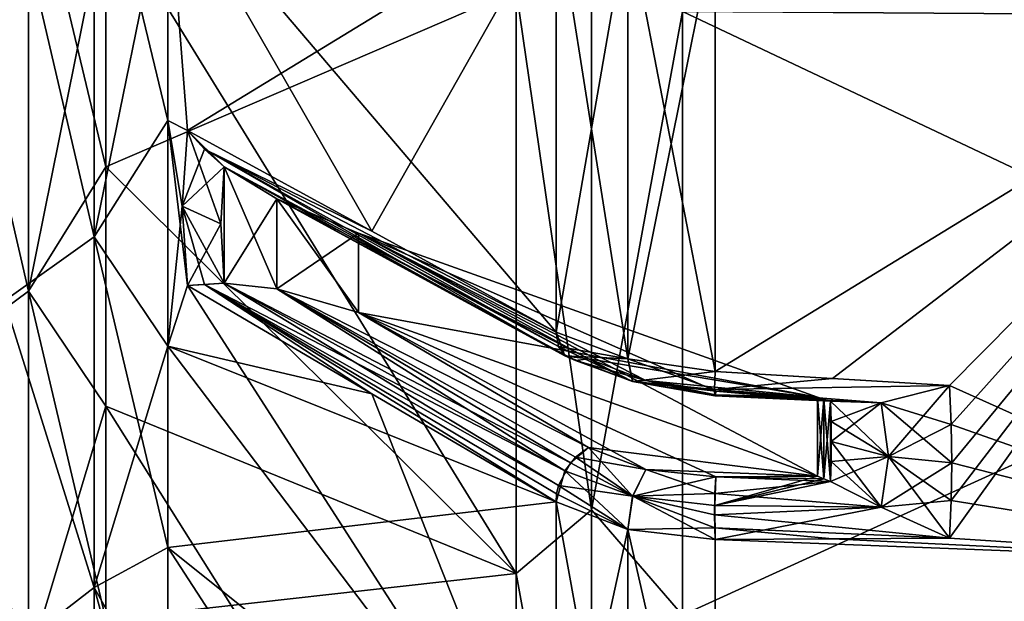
# Model space of a CAD drawing. Extents: x -65 to 0, y -51 to 51.
# Tile 5 of 16: x -43 to -22, y -27 to -15. Entities that reach past the tile are written whole.
import ezdxf

# ---------------------------------------------------------------- set-up
doc = ezdxf.new("R2010")
doc.units = 0
doc.header["$LTSCALE"] = 65.185185
for name, color, linetype in [('126', 7, 'CONTINUOUS'), ('127', 7, 'CONTINUOUS'), ('128', 7, 'CONTINUOUS'), ('129', 7, 'CONTINUOUS'), ('130', 7, 'CONTINUOUS'), ('131', 7, 'CONTINUOUS'), ('132', 7, 'CONTINUOUS'), ('133', 7, 'CONTINUOUS'), ('134', 7, 'CONTINUOUS'), ('135', 7, 'CONTINUOUS'), ('136', 7, 'CONTINUOUS'), ('137', 7, 'CONTINUOUS'), ('138', 7, 'CONTINUOUS'), ('139', 7, 'CONTINUOUS'), ('178', 7, 'CONTINUOUS'), ('179', 7, 'CONTINUOUS'), ('180', 7, 'CONTINUOUS'), ('181', 7, 'CONTINUOUS'), ('182', 7, 'CONTINUOUS'), ('183', 7, 'CONTINUOUS'), ('184', 7, 'CONTINUOUS'), ('185', 7, 'CONTINUOUS'), ('186', 7, 'CONTINUOUS'), ('187', 7, 'CONTINUOUS'), ('188', 7, 'CONTINUOUS'), ('189', 7, 'CONTINUOUS'), ('190', 7, 'CONTINUOUS'), ('191', 7, 'CONTINUOUS'), ('195', 7, 'CONTINUOUS'), ('196', 7, 'CONTINUOUS'), ('25', 7, 'CONTINUOUS'), ('28', 7, 'CONTINUOUS'), ('34', 7, 'CONTINUOUS'), ('4', 7, 'CONTINUOUS'), ('9', 7, 'CONTINUOUS')]:
    doc.layers.add(name, color=color, linetype=linetype)

msp = doc.modelspace()

# ---------------------------------------------------------------- linework, layer by layer
at = {"layer": '126', "linetype": 'CONTINUOUS'}
for points in [[(-31.39, -21.411, 41.381), (-31.39, -12.059, 45.005), (-29.815, -21.997, 42.423), (-31.39, -21.411, 41.381)], [(-29.815, -21.997, 42.423), (-31.39, -12.059, 45.005), (-29.815, -12.368, 46.158), (-29.815, -21.997, 42.423)], [(-27.903, -12.495, 46.632), (-27.903, -22.275, 42.831), (-29.815, -12.368, 46.158), (-27.903, -12.495, 46.632)], [(-27.903, -22.275, 42.831), (-29.815, -21.997, 42.423), (-29.815, -12.368, 46.158), (-27.903, -22.275, 42.831)]]:
    msp.add_3dface(points, dxfattribs=at)
at = {"layer": '127', "linetype": 'CONTINUOUS'}
for points in [[(-31.39, -21.411, 41.381), (-29.815, -21.997, 42.423), (-31.197, -21.931, 40.901), (-31.39, -21.411, 41.381)], [(-29.815, -21.997, 42.423), (-29.711, -22.494, 41.867), (-31.197, -21.931, 40.901), (-29.815, -21.997, 42.423)], [(-31.197, -21.931, 40.901), (-29.711, -22.494, 41.867), (-30.966, -22.035, 40.612), (-31.197, -21.931, 40.901)], [(-30.966, -22.035, 40.612), (-29.42, -22.475, 41.174), (-30.68, -21.999, 40.344), (-30.966, -22.035, 40.612)], [(-29.815, -21.997, 42.423), (-27.903, -22.275, 42.831), (-27.916, -22.668, 42.461), (-29.815, -21.997, 42.423)], [(-29.711, -22.494, 41.867), (-29.815, -21.997, 42.423), (-27.916, -22.668, 42.461), (-29.711, -22.494, 41.867)], [(-29.711, -22.494, 41.867), (-29.42, -22.475, 41.174), (-30.966, -22.035, 40.612), (-29.711, -22.494, 41.867)], [(-29.42, -22.475, 41.174), (-29.711, -22.494, 41.867), (-27.891, -22.706, 41.496), (-29.42, -22.475, 41.174)], [(-27.891, -22.706, 41.496), (-29.711, -22.494, 41.867), (-27.901, -22.784, 41.711), (-27.891, -22.706, 41.496)], [(-27.901, -22.784, 41.711), (-29.711, -22.494, 41.867), (-27.91, -22.811, 41.945), (-27.901, -22.784, 41.711)], [(-27.91, -22.811, 41.945), (-29.711, -22.494, 41.867), (-27.916, -22.668, 42.461), (-27.91, -22.811, 41.945)]]:
    msp.add_3dface(points, dxfattribs=at)
at = {"layer": '128', "linetype": 'CONTINUOUS'}
for points in [[(-27.903, -22.275, 42.831), (-22.77, -22.584, 42.973), (-27.916, -22.668, 42.461), (-27.903, -22.275, 42.831)], [(-27.916, -22.668, 42.461), (-22.77, -22.584, 42.973), (-24.267, -22.962, 42.407), (-27.916, -22.668, 42.461)], [(-27.91, -22.811, 41.945), (-27.916, -22.668, 42.461), (-24.267, -22.962, 42.407), (-27.91, -22.811, 41.945)], [(-27.901, -22.784, 41.711), (-27.91, -22.811, 41.945), (-25.381, -22.924, 41.742), (-27.901, -22.784, 41.711)], [(-25.381, -22.924, 41.742), (-27.91, -22.811, 41.945), (-24.267, -22.962, 42.407), (-25.381, -22.924, 41.742)], [(-27.891, -22.706, 41.496), (-27.901, -22.784, 41.711), (-25.663, -22.839, 41.558), (-27.891, -22.706, 41.496)], [(-25.663, -22.839, 41.558), (-27.901, -22.784, 41.711), (-25.522, -22.885, 41.648), (-25.663, -22.839, 41.558)], [(-25.522, -22.885, 41.648), (-27.901, -22.784, 41.711), (-25.381, -22.924, 41.742), (-25.522, -22.885, 41.648)]]:
    msp.add_3dface(points, dxfattribs=at)
at = {"layer": '129', "linetype": 'CONTINUOUS'}
for points in [[(-38.735, -19.037, 32.974), (-38.659, -17.789, 33.757), (-38.659, -20.34, 32.284), (-38.735, -19.037, 32.974)], [(-38.659, -17.789, 33.757), (-37.505, -18.49, 34.303), (-38.659, -20.34, 32.284), (-38.659, -17.789, 33.757)], [(-38.659, -20.34, 32.284), (-37.505, -18.49, 34.303), (-37.506, -20.463, 33.165), (-38.659, -20.34, 32.284)], [(-37.505, -18.49, 34.303), (-35.719, -19.248, 35.339), (-37.506, -20.463, 33.165), (-37.505, -18.49, 34.303)], [(-37.506, -20.463, 33.165), (-35.719, -19.248, 35.339), (-35.719, -20.98, 34.339), (-37.506, -20.463, 33.165)], [(-35.719, -19.248, 35.339), (-25.663, -22.839, 41.558), (-35.719, -20.98, 34.339), (-35.719, -19.248, 35.339)], [(-35.719, -20.98, 34.339), (-25.663, -22.839, 41.558), (-25.663, -24.571, 40.558), (-35.719, -20.98, 34.339)], [(-25.663, -22.839, 41.558), (-25.522, -22.885, 41.648), (-25.663, -24.571, 40.558), (-25.663, -22.839, 41.558)], [(-25.663, -24.571, 40.558), (-25.522, -22.885, 41.648), (-25.522, -24.626, 40.643), (-25.663, -24.571, 40.558)], [(-25.522, -22.885, 41.648), (-25.381, -22.924, 41.742), (-25.522, -24.626, 40.643), (-25.522, -22.885, 41.648)], [(-25.522, -24.626, 40.643), (-25.381, -22.924, 41.742), (-25.381, -24.687, 40.724), (-25.522, -24.626, 40.643)], [(-25.381, -24.687, 40.724), (-25.381, -22.924, 41.742), (-25.367, -23.37, 41.496), (-25.381, -24.687, 40.724)], [(-25.367, -24.251, 40.987), (-25.381, -24.687, 40.724), (-25.367, -23.37, 41.496), (-25.367, -24.251, 40.987)], [(-25.363, -23.812, 41.244), (-25.367, -24.251, 40.987), (-25.367, -23.37, 41.496), (-25.363, -23.812, 41.244)]]:
    msp.add_3dface(points, dxfattribs=at)
at = {"layer": '130', "linetype": 'CONTINUOUS'}
for points in [[(-29.42, -22.475, 41.174), (-27.891, -22.706, 41.496), (-35.719, -19.248, 35.339), (-29.42, -22.475, 41.174)], [(-30.68, -21.999, 40.344), (-29.42, -22.475, 41.174), (-35.719, -19.248, 35.339), (-30.68, -21.999, 40.344)], [(-27.891, -22.706, 41.496), (-25.663, -22.839, 41.558), (-35.719, -19.248, 35.339), (-27.891, -22.706, 41.496)]]:
    msp.add_3dface(points, dxfattribs=at)
at = {"layer": '131', "linetype": 'CONTINUOUS'}
for points in [[(-39.466, -16.998, 33.36), (-35.428, -19.204, 37.371), (-39.089, -17.408, 33.575), (-39.466, -16.998, 33.36)], [(-35.428, -19.204, 37.371), (-31.39, -21.411, 41.381), (-39.089, -17.408, 33.575), (-35.428, -19.204, 37.371)], [(-31.39, -21.411, 41.381), (-31.197, -21.931, 40.901), (-39.089, -17.408, 33.575), (-31.39, -21.411, 41.381)], [(-31.197, -21.931, 40.901), (-38.659, -17.789, 33.757), (-39.089, -17.408, 33.575), (-31.197, -21.931, 40.901)], [(-31.197, -21.931, 40.901), (-37.505, -18.49, 34.303), (-38.659, -17.789, 33.757), (-31.197, -21.931, 40.901)], [(-31.197, -21.931, 40.901), (-30.966, -22.035, 40.612), (-37.505, -18.49, 34.303), (-31.197, -21.931, 40.901)], [(-30.966, -22.035, 40.612), (-30.68, -21.999, 40.344), (-37.505, -18.49, 34.303), (-30.966, -22.035, 40.612)], [(-30.68, -21.999, 40.344), (-35.719, -19.248, 35.339), (-37.505, -18.49, 34.303), (-30.68, -21.999, 40.344)]]:
    msp.add_3dface(points, dxfattribs=at)
at = {"layer": '132', "linetype": 'CONTINUOUS'}
for points in [[(-39.578, -18.657, 32.315), (-39.466, -16.998, 33.36), (-38.735, -19.037, 32.974), (-39.578, -18.657, 32.315)], [(-39.466, -16.998, 33.36), (-38.659, -17.789, 33.757), (-38.735, -19.037, 32.974), (-39.466, -16.998, 33.36)], [(-38.659, -17.789, 33.757), (-39.466, -16.998, 33.36), (-39.089, -17.408, 33.575), (-38.659, -17.789, 33.757)], [(-39.466, -20.392, 31.4), (-39.578, -18.657, 32.315), (-39.089, -20.373, 31.863), (-39.466, -20.392, 31.4)], [(-39.578, -18.657, 32.315), (-38.735, -19.037, 32.974), (-38.659, -20.34, 32.284), (-39.578, -18.657, 32.315)], [(-39.578, -18.657, 32.315), (-38.659, -20.34, 32.284), (-39.089, -20.373, 31.863), (-39.578, -18.657, 32.315)]]:
    msp.add_3dface(points, dxfattribs=at)
at = {"layer": '133', "linetype": 'CONTINUOUS'}
for points in [[(-35.428, -22.762, 35.317), (-39.466, -20.392, 31.4), (-39.089, -20.373, 31.863), (-35.428, -22.762, 35.317)], [(-39.089, -20.373, 31.863), (-38.659, -20.34, 32.284), (-31.336, -24.775, 39.394), (-39.089, -20.373, 31.863)], [(-31.39, -25.132, 39.233), (-35.428, -22.762, 35.317), (-39.089, -20.373, 31.863), (-31.39, -25.132, 39.233)], [(-31.39, -25.132, 39.233), (-39.089, -20.373, 31.863), (-31.377, -24.957, 39.327), (-31.39, -25.132, 39.233)], [(-31.377, -24.957, 39.327), (-39.089, -20.373, 31.863), (-31.336, -24.775, 39.394), (-31.377, -24.957, 39.327)], [(-38.659, -20.34, 32.284), (-37.506, -20.463, 33.165), (-31.074, -24.274, 39.426), (-38.659, -20.34, 32.284)], [(-31.336, -24.775, 39.394), (-38.659, -20.34, 32.284), (-31.074, -24.274, 39.426), (-31.336, -24.775, 39.394)], [(-37.506, -20.463, 33.165), (-35.719, -20.98, 34.339), (-30.68, -23.939, 39.224), (-37.506, -20.463, 33.165)], [(-37.506, -20.463, 33.165), (-30.68, -23.939, 39.224), (-31.074, -24.274, 39.426), (-37.506, -20.463, 33.165)]]:
    msp.add_3dface(points, dxfattribs=at)
at = {"layer": '134', "linetype": 'CONTINUOUS'}
for points in [[(-31.074, -24.274, 39.426), (-30.68, -23.939, 39.224), (-29.713, -25.011, 40.413), (-31.074, -24.274, 39.426)], [(-30.68, -23.939, 39.224), (-29.422, -24.42, 40.05), (-29.713, -25.011, 40.413), (-30.68, -23.939, 39.224)], [(-31.336, -24.775, 39.394), (-31.074, -24.274, 39.426), (-29.713, -25.011, 40.413), (-31.336, -24.775, 39.394)], [(-29.713, -25.011, 40.413), (-29.422, -24.42, 40.05), (-27.911, -24.948, 40.743), (-29.713, -25.011, 40.413)], [(-29.422, -24.42, 40.05), (-27.89, -24.583, 40.412), (-27.911, -24.948, 40.743), (-29.422, -24.42, 40.05)], [(-31.377, -24.957, 39.327), (-31.336, -24.775, 39.394), (-29.816, -25.741, 40.261), (-31.377, -24.957, 39.327)], [(-31.336, -24.775, 39.394), (-29.713, -25.011, 40.413), (-29.816, -25.741, 40.261), (-31.336, -24.775, 39.394)], [(-31.39, -25.132, 39.233), (-31.377, -24.957, 39.327), (-29.816, -25.741, 40.261), (-31.39, -25.132, 39.233)], [(-29.816, -25.741, 40.261), (-29.713, -25.011, 40.413), (-27.911, -25.703, 40.82), (-29.816, -25.741, 40.261)], [(-27.916, -25.419, 40.861), (-29.713, -25.011, 40.413), (-27.911, -24.948, 40.743), (-27.916, -25.419, 40.861)], [(-27.911, -25.703, 40.82), (-29.713, -25.011, 40.413), (-27.916, -25.419, 40.861), (-27.911, -25.703, 40.82)], [(-27.902, -25.959, 40.704), (-29.816, -25.741, 40.261), (-27.911, -25.703, 40.82), (-27.902, -25.959, 40.704)]]:
    msp.add_3dface(points, dxfattribs=at)
at = {"layer": '135', "linetype": 'CONTINUOUS'}
for points in [[(-27.89, -24.583, 40.412), (-25.381, -24.687, 40.724), (-27.911, -24.948, 40.743), (-27.89, -24.583, 40.412)], [(-25.663, -24.571, 40.558), (-25.522, -24.626, 40.643), (-27.89, -24.583, 40.412), (-25.663, -24.571, 40.558)], [(-25.522, -24.626, 40.643), (-25.381, -24.687, 40.724), (-27.89, -24.583, 40.412), (-25.522, -24.626, 40.643)], [(-27.911, -24.948, 40.743), (-25.381, -24.687, 40.724), (-24.267, -25.245, 41.089), (-27.911, -24.948, 40.743)], [(-27.916, -25.419, 40.861), (-27.911, -24.948, 40.743), (-24.267, -25.245, 41.089), (-27.916, -25.419, 40.861)], [(-22.77, -25.924, 41.045), (-27.916, -25.419, 40.861), (-24.267, -25.245, 41.089), (-22.77, -25.924, 41.045)], [(-22.77, -25.924, 41.045), (-27.911, -25.703, 40.82), (-27.916, -25.419, 40.861), (-22.77, -25.924, 41.045)], [(-22.77, -25.924, 41.045), (-25.336, -25.94, 40.875), (-27.911, -25.703, 40.82), (-22.77, -25.924, 41.045)], [(-25.336, -25.94, 40.875), (-27.902, -25.959, 40.704), (-27.911, -25.703, 40.82), (-25.336, -25.94, 40.875)]]:
    msp.add_3dface(points, dxfattribs=at)
at = {"layer": '136', "linetype": 'CONTINUOUS'}
for points in [[(-25.367, -24.251, 40.987), (-25.363, -23.812, 41.244), (-24.104, -24.138, 41.809), (-25.367, -24.251, 40.987)], [(-25.381, -24.687, 40.724), (-25.367, -24.251, 40.987), (-24.104, -24.138, 41.809), (-25.381, -24.687, 40.724)], [(-24.267, -25.245, 41.089), (-25.381, -24.687, 40.724), (-24.104, -24.138, 41.809), (-24.267, -25.245, 41.089)], [(-22.718, -24.274, 42.044), (-24.267, -25.245, 41.089), (-24.104, -24.138, 41.809), (-22.718, -24.274, 42.044)], [(-22.718, -24.274, 42.044), (-22.731, -25.104, 41.553), (-24.267, -25.245, 41.089), (-22.718, -24.274, 42.044)], [(-22.731, -25.104, 41.553), (-22.77, -25.924, 41.045), (-24.267, -25.245, 41.089), (-22.731, -25.104, 41.553)]]:
    msp.add_3dface(points, dxfattribs=at)
at = {"layer": '137', "linetype": 'CONTINUOUS'}
for points in [[(-24.267, -22.962, 42.407), (-22.77, -22.584, 42.973), (-24.104, -24.138, 41.809), (-24.267, -22.962, 42.407)], [(-22.77, -22.584, 42.973), (-22.731, -23.434, 42.518), (-24.104, -24.138, 41.809), (-22.77, -22.584, 42.973)], [(-25.381, -22.924, 41.742), (-24.267, -22.962, 42.407), (-25.367, -23.37, 41.496), (-25.381, -22.924, 41.742)], [(-24.267, -22.962, 42.407), (-25.363, -23.812, 41.244), (-25.367, -23.37, 41.496), (-24.267, -22.962, 42.407)], [(-25.363, -23.812, 41.244), (-24.267, -22.962, 42.407), (-24.104, -24.138, 41.809), (-25.363, -23.812, 41.244)], [(-22.731, -23.434, 42.518), (-22.718, -24.274, 42.044), (-24.104, -24.138, 41.809), (-22.731, -23.434, 42.518)]]:
    msp.add_3dface(points, dxfattribs=at)
at = {"layer": '138', "linetype": 'CONTINUOUS'}
for points in [[(-35.719, -20.98, 34.339), (-25.663, -24.571, 40.558), (-30.68, -23.939, 39.224), (-35.719, -20.98, 34.339)], [(-30.68, -23.939, 39.224), (-25.663, -24.571, 40.558), (-29.422, -24.42, 40.05), (-30.68, -23.939, 39.224)], [(-25.663, -24.571, 40.558), (-27.89, -24.583, 40.412), (-29.422, -24.42, 40.05), (-25.663, -24.571, 40.558)]]:
    msp.add_3dface(points, dxfattribs=at)
at = {"layer": '139', "linetype": 'CONTINUOUS'}
for points in [[(-31.39, -32.946, 32.946), (-31.39, -25.132, 39.233), (-29.815, -33.79, 33.79), (-31.39, -32.946, 32.946)], [(-31.39, -25.132, 39.233), (-29.816, -25.741, 40.261), (-29.815, -33.79, 33.79), (-31.39, -25.132, 39.233)], [(-27.902, -25.959, 40.704), (-27.903, -34.137, 34.137), (-29.816, -25.741, 40.261), (-27.902, -25.959, 40.704)], [(-29.816, -25.741, 40.261), (-27.903, -34.137, 34.137), (-29.815, -33.79, 33.79), (-29.816, -25.741, 40.261)]]:
    msp.add_3dface(points, dxfattribs=at)
at = {"layer": '178', "linetype": 'CONTINUOUS'}
for points in [[(-31.39, -25.132, -39.233), (-31.39, -32.946, -32.946), (-29.815, -25.741, -40.261), (-31.39, -25.132, -39.233)], [(-29.815, -25.741, -40.261), (-31.39, -32.946, -32.946), (-29.815, -33.79, -33.79), (-29.815, -25.741, -40.261)], [(-27.903, -34.137, -34.137), (-27.903, -25.956, -40.706), (-29.815, -25.741, -40.261), (-27.903, -34.137, -34.137)], [(-27.903, -34.137, -34.137), (-29.815, -25.741, -40.261), (-29.815, -33.79, -33.79), (-27.903, -34.137, -34.137)]]:
    msp.add_3dface(points, dxfattribs=at)
at = {"layer": '179', "linetype": 'CONTINUOUS'}
for points in [[(-30.966, -24.153, -39.389), (-29.42, -24.42, -40.05), (-30.68, -23.939, -39.224), (-30.966, -24.153, -39.389)], [(-31.197, -24.456, -39.444), (-29.711, -25.011, -40.414), (-30.966, -24.153, -39.389), (-31.197, -24.456, -39.444)], [(-29.711, -25.011, -40.414), (-29.42, -24.42, -40.05), (-30.966, -24.153, -39.389), (-29.711, -25.011, -40.414)], [(-31.39, -25.132, -39.233), (-29.815, -25.741, -40.261), (-31.197, -24.456, -39.444), (-31.39, -25.132, -39.233)], [(-29.815, -25.741, -40.261), (-29.711, -25.011, -40.414), (-31.197, -24.456, -39.444), (-29.815, -25.741, -40.261)], [(-29.42, -24.42, -40.05), (-29.711, -25.011, -40.414), (-27.891, -24.583, -40.412), (-29.42, -24.42, -40.05)], [(-27.891, -24.583, -40.412), (-29.711, -25.011, -40.414), (-27.915, -25.209, -40.839), (-27.891, -24.583, -40.412)], [(-29.815, -25.741, -40.261), (-27.903, -25.956, -40.706), (-29.711, -25.011, -40.414), (-29.815, -25.741, -40.261)], [(-29.711, -25.011, -40.414), (-27.903, -25.956, -40.706), (-27.915, -25.209, -40.839), (-29.711, -25.011, -40.414)]]:
    msp.add_3dface(points, dxfattribs=at)
at = {"layer": '180', "linetype": 'CONTINUOUS'}
for points in [[(-27.891, -24.583, -40.412), (-27.915, -25.209, -40.839), (-25.663, -24.571, -40.558), (-27.891, -24.583, -40.412)], [(-25.663, -24.571, -40.558), (-27.915, -25.209, -40.839), (-25.522, -24.626, -40.643), (-25.663, -24.571, -40.558)], [(-25.522, -24.626, -40.643), (-27.915, -25.209, -40.839), (-25.381, -24.687, -40.724), (-25.522, -24.626, -40.643)], [(-25.381, -24.687, -40.724), (-27.915, -25.209, -40.839), (-24.267, -25.245, -41.089), (-25.381, -24.687, -40.724)], [(-27.915, -25.209, -40.839), (-27.903, -25.956, -40.706), (-24.267, -25.245, -41.089), (-27.915, -25.209, -40.839)], [(-27.903, -25.956, -40.706), (-22.77, -25.924, -41.045), (-24.267, -25.245, -41.089), (-27.903, -25.956, -40.706)]]:
    msp.add_3dface(points, dxfattribs=at)
at = {"layer": '181', "linetype": 'CONTINUOUS'}
for points in [[(-38.735, -19.037, -32.974), (-38.659, -20.34, -32.284), (-38.659, -17.789, -33.757), (-38.735, -19.037, -32.974)], [(-38.659, -20.34, -32.284), (-37.505, -20.463, -33.165), (-38.659, -17.789, -33.757), (-38.659, -20.34, -32.284)], [(-38.659, -17.789, -33.757), (-37.505, -20.463, -33.165), (-37.506, -18.49, -34.303), (-38.659, -17.789, -33.757)], [(-37.505, -20.463, -33.165), (-35.719, -20.98, -34.339), (-37.506, -18.49, -34.303), (-37.505, -20.463, -33.165)], [(-37.506, -18.49, -34.303), (-35.719, -20.98, -34.339), (-35.719, -19.248, -35.339), (-37.506, -18.49, -34.303)], [(-35.719, -20.98, -34.339), (-25.663, -24.571, -40.558), (-35.719, -19.248, -35.339), (-35.719, -20.98, -34.339)], [(-35.719, -19.248, -35.339), (-25.663, -24.571, -40.558), (-25.663, -22.839, -41.558), (-35.719, -19.248, -35.339)], [(-25.663, -24.571, -40.558), (-25.522, -24.626, -40.643), (-25.663, -22.839, -41.558), (-25.663, -24.571, -40.558)], [(-25.663, -22.839, -41.558), (-25.522, -24.626, -40.643), (-25.522, -22.885, -41.648), (-25.663, -22.839, -41.558)], [(-25.522, -24.626, -40.643), (-25.381, -24.687, -40.724), (-25.522, -22.885, -41.648), (-25.522, -24.626, -40.643)], [(-25.522, -22.885, -41.648), (-25.381, -24.687, -40.724), (-25.381, -22.924, -41.742), (-25.522, -22.885, -41.648)], [(-25.381, -22.924, -41.742), (-25.381, -24.687, -40.724), (-25.367, -24.251, -40.987), (-25.381, -22.924, -41.742)], [(-25.367, -23.37, -41.496), (-25.381, -22.924, -41.742), (-25.367, -24.251, -40.987), (-25.367, -23.37, -41.496)], [(-25.363, -23.812, -41.244), (-25.367, -23.37, -41.496), (-25.367, -24.251, -40.987), (-25.363, -23.812, -41.244)]]:
    msp.add_3dface(points, dxfattribs=at)
at = {"layer": '182', "linetype": 'CONTINUOUS'}
for points in [[(-29.42, -24.42, -40.05), (-27.891, -24.583, -40.412), (-35.719, -20.98, -34.339), (-29.42, -24.42, -40.05)], [(-30.68, -23.939, -39.224), (-29.42, -24.42, -40.05), (-35.719, -20.98, -34.339), (-30.68, -23.939, -39.224)], [(-27.891, -24.583, -40.412), (-25.663, -24.571, -40.558), (-35.719, -20.98, -34.339), (-27.891, -24.583, -40.412)]]:
    msp.add_3dface(points, dxfattribs=at)
at = {"layer": '183', "linetype": 'CONTINUOUS'}
for points in [[(-39.466, -20.392, -31.4), (-35.428, -22.762, -35.317), (-39.089, -20.373, -31.863), (-39.466, -20.392, -31.4)], [(-31.197, -24.456, -39.444), (-38.659, -20.34, -32.284), (-39.089, -20.373, -31.863), (-31.197, -24.456, -39.444)], [(-35.428, -22.762, -35.317), (-31.39, -25.132, -39.233), (-39.089, -20.373, -31.863), (-35.428, -22.762, -35.317)], [(-31.39, -25.132, -39.233), (-31.197, -24.456, -39.444), (-39.089, -20.373, -31.863), (-31.39, -25.132, -39.233)], [(-31.197, -24.456, -39.444), (-37.505, -20.463, -33.165), (-38.659, -20.34, -32.284), (-31.197, -24.456, -39.444)], [(-31.197, -24.456, -39.444), (-30.966, -24.153, -39.389), (-37.505, -20.463, -33.165), (-31.197, -24.456, -39.444)], [(-30.966, -24.153, -39.389), (-30.68, -23.939, -39.224), (-37.505, -20.463, -33.165), (-30.966, -24.153, -39.389)], [(-30.68, -23.939, -39.224), (-35.719, -20.98, -34.339), (-37.505, -20.463, -33.165), (-30.68, -23.939, -39.224)]]:
    msp.add_3dface(points, dxfattribs=at)
at = {"layer": '184', "linetype": 'CONTINUOUS'}
for points in [[(-39.466, -16.998, -33.36), (-39.578, -18.657, -32.315), (-39.089, -17.408, -33.575), (-39.466, -16.998, -33.36)], [(-39.578, -18.657, -32.315), (-38.659, -17.789, -33.757), (-39.089, -17.408, -33.575), (-39.578, -18.657, -32.315)], [(-39.578, -18.657, -32.315), (-38.735, -19.037, -32.974), (-38.659, -17.789, -33.757), (-39.578, -18.657, -32.315)], [(-39.578, -18.657, -32.315), (-39.466, -20.392, -31.4), (-38.735, -19.037, -32.974), (-39.578, -18.657, -32.315)], [(-39.466, -20.392, -31.4), (-38.659, -20.34, -32.284), (-38.735, -19.037, -32.974), (-39.466, -20.392, -31.4)], [(-38.659, -20.34, -32.284), (-39.466, -20.392, -31.4), (-39.089, -20.373, -31.863), (-38.659, -20.34, -32.284)]]:
    msp.add_3dface(points, dxfattribs=at)
at = {"layer": '185', "linetype": 'CONTINUOUS'}
for points in [[(-35.428, -19.204, -37.371), (-39.466, -16.998, -33.36), (-39.089, -17.408, -33.575), (-35.428, -19.204, -37.371)], [(-31.39, -21.411, -41.381), (-35.428, -19.204, -37.371), (-39.089, -17.408, -33.575), (-31.39, -21.411, -41.381)], [(-31.39, -21.411, -41.381), (-39.089, -17.408, -33.575), (-31.338, -21.725, -41.157), (-31.39, -21.411, -41.381)], [(-39.089, -17.408, -33.575), (-38.659, -17.789, -33.757), (-31.338, -21.725, -41.157), (-39.089, -17.408, -33.575)], [(-38.659, -17.789, -33.757), (-37.506, -18.49, -34.303), (-31.182, -21.943, -40.88), (-38.659, -17.789, -33.757)], [(-31.338, -21.725, -41.157), (-38.659, -17.789, -33.757), (-31.182, -21.943, -40.88), (-31.338, -21.725, -41.157)], [(-37.506, -18.49, -34.303), (-35.719, -19.248, -35.339), (-30.68, -21.999, -40.344), (-37.506, -18.49, -34.303)], [(-37.506, -18.49, -34.303), (-30.68, -21.999, -40.344), (-31.182, -21.943, -40.88), (-37.506, -18.49, -34.303)]]:
    msp.add_3dface(points, dxfattribs=at)
at = {"layer": '186', "linetype": 'CONTINUOUS'}
for points in [[(-31.39, -21.411, -41.381), (-31.338, -21.725, -41.157), (-29.816, -21.996, -42.422), (-31.39, -21.411, -41.381)], [(-31.338, -21.725, -41.157), (-31.182, -21.943, -40.88), (-29.713, -22.493, -41.867), (-31.338, -21.725, -41.157)], [(-31.338, -21.725, -41.157), (-29.713, -22.493, -41.867), (-29.816, -21.996, -42.422), (-31.338, -21.725, -41.157)], [(-31.182, -21.943, -40.88), (-30.68, -21.999, -40.344), (-29.713, -22.493, -41.867), (-31.182, -21.943, -40.88)], [(-30.68, -21.999, -40.344), (-29.422, -22.474, -41.173), (-29.713, -22.493, -41.867), (-30.68, -21.999, -40.344)], [(-29.713, -22.493, -41.867), (-27.903, -22.275, -42.831), (-29.816, -21.996, -42.422), (-29.713, -22.493, -41.867)], [(-27.903, -22.275, -42.831), (-29.713, -22.493, -41.867), (-27.916, -22.668, -42.461), (-27.903, -22.275, -42.831)], [(-29.713, -22.493, -41.867), (-29.422, -22.474, -41.173), (-27.91, -22.811, -41.945), (-29.713, -22.493, -41.867)], [(-27.916, -22.668, -42.461), (-29.713, -22.493, -41.867), (-27.91, -22.811, -41.945), (-27.916, -22.668, -42.461)], [(-29.422, -22.474, -41.173), (-27.89, -22.706, -41.496), (-27.901, -22.784, -41.711), (-29.422, -22.474, -41.173)], [(-27.91, -22.811, -41.945), (-29.422, -22.474, -41.173), (-27.901, -22.784, -41.711), (-27.91, -22.811, -41.945)]]:
    msp.add_3dface(points, dxfattribs=at)
at = {"layer": '187', "linetype": 'CONTINUOUS'}
for points in [[(-25.336, -22.429, -42.902), (-27.903, -22.275, -42.831), (-27.916, -22.668, -42.461), (-25.336, -22.429, -42.902)], [(-22.77, -22.584, -42.973), (-25.336, -22.429, -42.902), (-27.916, -22.668, -42.461), (-22.77, -22.584, -42.973)], [(-22.77, -22.584, -42.973), (-27.916, -22.668, -42.461), (-24.267, -22.962, -42.407), (-22.77, -22.584, -42.973)], [(-27.916, -22.668, -42.461), (-27.91, -22.811, -41.945), (-24.267, -22.962, -42.407), (-27.916, -22.668, -42.461)], [(-27.91, -22.811, -41.945), (-27.901, -22.784, -41.711), (-24.267, -22.962, -42.407), (-27.91, -22.811, -41.945)], [(-27.89, -22.706, -41.496), (-25.381, -22.924, -41.742), (-27.901, -22.784, -41.711), (-27.89, -22.706, -41.496)], [(-27.901, -22.784, -41.711), (-25.381, -22.924, -41.742), (-24.267, -22.962, -42.407), (-27.901, -22.784, -41.711)], [(-25.663, -22.839, -41.558), (-25.522, -22.885, -41.648), (-27.89, -22.706, -41.496), (-25.663, -22.839, -41.558)], [(-25.522, -22.885, -41.648), (-25.381, -22.924, -41.742), (-27.89, -22.706, -41.496), (-25.522, -22.885, -41.648)]]:
    msp.add_3dface(points, dxfattribs=at)
at = {"layer": '188', "linetype": 'CONTINUOUS'}
for points in [[(-22.731, -23.434, -42.518), (-22.77, -22.584, -42.973), (-24.267, -22.962, -42.407), (-22.731, -23.434, -42.518)], [(-25.381, -22.924, -41.742), (-25.367, -23.37, -41.496), (-24.104, -24.138, -41.809), (-25.381, -22.924, -41.742)], [(-24.267, -22.962, -42.407), (-25.381, -22.924, -41.742), (-24.104, -24.138, -41.809), (-24.267, -22.962, -42.407)], [(-22.718, -24.274, -42.044), (-22.731, -23.434, -42.518), (-24.267, -22.962, -42.407), (-22.718, -24.274, -42.044)], [(-22.718, -24.274, -42.044), (-24.267, -22.962, -42.407), (-24.104, -24.138, -41.809), (-22.718, -24.274, -42.044)], [(-25.367, -23.37, -41.496), (-25.363, -23.812, -41.244), (-24.104, -24.138, -41.809), (-25.367, -23.37, -41.496)]]:
    msp.add_3dface(points, dxfattribs=at)
at = {"layer": '189', "linetype": 'CONTINUOUS'}
for points in [[(-24.267, -25.245, -41.089), (-25.363, -23.812, -41.244), (-25.367, -24.251, -40.987), (-24.267, -25.245, -41.089)], [(-25.363, -23.812, -41.244), (-24.267, -25.245, -41.089), (-24.104, -24.138, -41.809), (-25.363, -23.812, -41.244)], [(-24.267, -25.245, -41.089), (-22.77, -25.924, -41.045), (-24.104, -24.138, -41.809), (-24.267, -25.245, -41.089)], [(-22.77, -25.924, -41.045), (-22.731, -25.104, -41.553), (-24.104, -24.138, -41.809), (-22.77, -25.924, -41.045)], [(-22.731, -25.104, -41.553), (-22.718, -24.274, -42.044), (-24.104, -24.138, -41.809), (-22.731, -25.104, -41.553)], [(-25.381, -24.687, -40.724), (-24.267, -25.245, -41.089), (-25.367, -24.251, -40.987), (-25.381, -24.687, -40.724)]]:
    msp.add_3dface(points, dxfattribs=at)
at = {"layer": '190', "linetype": 'CONTINUOUS'}
for points in [[(-35.719, -19.248, -35.339), (-25.663, -22.839, -41.558), (-30.68, -21.999, -40.344), (-35.719, -19.248, -35.339)], [(-30.68, -21.999, -40.344), (-25.663, -22.839, -41.558), (-29.422, -22.474, -41.173), (-30.68, -21.999, -40.344)], [(-25.663, -22.839, -41.558), (-27.89, -22.706, -41.496), (-29.422, -22.474, -41.173), (-25.663, -22.839, -41.558)]]:
    msp.add_3dface(points, dxfattribs=at)
at = {"layer": '191', "linetype": 'CONTINUOUS'}
for points in [[(-31.39, -12.059, -45.005), (-31.39, -21.411, -41.381), (-29.815, -12.368, -46.158), (-31.39, -12.059, -45.005)], [(-31.39, -21.411, -41.381), (-29.816, -21.996, -42.422), (-29.815, -12.368, -46.158), (-31.39, -21.411, -41.381)], [(-29.816, -21.996, -42.422), (-27.903, -12.495, -46.632), (-29.815, -12.368, -46.158), (-29.816, -21.996, -42.422)], [(-27.903, -22.275, -42.831), (-27.903, -12.495, -46.632), (-29.816, -21.996, -42.422), (-27.903, -22.275, -42.831)]]:
    msp.add_3dface(points, dxfattribs=at)
at = {"layer": '195', "linetype": 'CONTINUOUS'}
for points in [[(-41.256, -12.111, 37.273), (-41.256, -17.793, 34.92), (-32.261, -13.913, 47.383), (-41.256, -12.111, 37.273)], [(-41.256, -17.793, -34.92), (-41.256, -12.111, -37.273), (-32.261, -26.699, -41.544), (-41.256, -17.793, -34.92)], [(-32.261, -26.699, -41.544), (-41.256, -12.111, -37.273), (-32.261, -13.913, -47.383), (-32.261, -26.699, -41.544)], [(-32.261, -13.913, 47.383), (-41.256, -17.793, 34.92), (-32.261, -26.699, 41.544), (-32.261, -13.913, 47.383)], [(-41.256, -17.793, 34.92), (-41.256, -23.036, 31.707), (-32.261, -26.699, 41.544), (-41.256, -17.793, 34.92)], [(-41.256, -23.036, -31.707), (-41.256, -17.793, -34.92), (-32.261, -26.699, -41.544), (-41.256, -23.036, -31.707)], [(-41.256, -23.036, 31.707), (-41.256, -27.713, 27.713), (-32.261, -26.699, 41.544), (-41.256, -23.036, 31.707)], [(-41.256, -27.713, -27.713), (-41.256, -23.036, -31.707), (-32.261, -37.321, -32.339), (-41.256, -27.713, -27.713)], [(-32.261, -37.321, -32.339), (-41.256, -23.036, -31.707), (-32.261, -26.699, -41.544), (-32.261, -37.321, -32.339)], [(-32.261, -26.699, 41.544), (-41.256, -27.713, 27.713), (-32.261, -37.321, 32.339), (-32.261, -26.699, 41.544)]]:
    msp.add_3dface(points, dxfattribs=at)
at = {"layer": '196', "linetype": 'CONTINUOUS'}
for points in [[(-30.616, -13.099, 48.886), (-32.261, -13.913, 47.383), (-30.616, -25.305, 43.83), (-30.616, -13.099, 48.886)], [(-30.616, -25.305, -43.83), (-32.261, -13.913, -47.383), (-30.616, -13.099, -48.886), (-30.616, -25.305, -43.83)], [(-28.617, -14.389, -49.005), (-30.616, -25.305, -43.83), (-30.616, -13.099, -48.886), (-28.617, -14.389, -49.005)], [(-28.617, -14.389, 49.005), (-30.616, -13.099, 48.886), (-30.616, -25.305, 43.83), (-28.617, -14.389, 49.005)], [(-32.261, -13.913, 47.383), (-32.261, -26.699, 41.544), (-30.616, -25.305, 43.83), (-32.261, -13.913, 47.383)], [(-32.261, -26.699, -41.544), (-32.261, -13.913, -47.383), (-30.616, -25.305, -43.83), (-32.261, -26.699, -41.544)], [(-28.617, -14.389, -49.005), (-28.617, -27.613, -42.966), (-30.616, -25.305, -43.83), (-28.617, -14.389, -49.005)], [(-28.617, -27.613, 42.966), (-28.617, -14.389, 49.005), (-30.616, -25.305, 43.83), (-28.617, -27.613, 42.966)], [(-30.616, -25.305, 43.83), (-32.261, -26.699, 41.544), (-30.616, -35.787, 35.787), (-30.616, -25.305, 43.83)], [(-30.616, -35.787, -35.787), (-32.261, -26.699, -41.544), (-30.616, -25.305, -43.83), (-30.616, -35.787, -35.787)], [(-28.617, -27.613, -42.966), (-30.616, -35.787, -35.787), (-30.616, -25.305, -43.83), (-28.617, -27.613, -42.966)], [(-28.617, -27.613, 42.966), (-30.616, -25.305, 43.83), (-30.616, -35.787, 35.787), (-28.617, -27.613, 42.966)], [(-32.261, -26.699, 41.544), (-32.261, -37.321, 32.339), (-30.616, -35.787, 35.787), (-32.261, -26.699, 41.544)], [(-32.261, -37.321, -32.339), (-32.261, -26.699, -41.544), (-30.616, -35.787, -35.787), (-32.261, -37.321, -32.339)]]:
    msp.add_3dface(points, dxfattribs=at)
at = {"layer": '25', "linetype": 'CONTINUOUS'}
for points in [[(-41.511, -10.069, -34.291), (-43.473, -10.897, -33.537), (-41.511, -19.322, -30.066), (-41.511, -10.069, -34.291)], [(-41.511, -19.322, 30.066), (-43.473, -10.897, 33.537), (-41.511, -10.069, 34.291), (-41.511, -19.322, 30.066)], [(-41.511, -10.069, -34.291), (-41.511, -19.322, -30.066), (-39.898, -11.419, -35.143), (-41.511, -10.069, -34.291)], [(-41.511, -19.322, 30.066), (-41.511, -10.069, 34.291), (-39.898, -16.776, 32.924), (-41.511, -19.322, 30.066)], [(-39.898, -16.776, 32.924), (-41.511, -10.069, 34.291), (-39.898, -11.419, 35.143), (-39.898, -16.776, 32.924)], [(-43.473, -10.897, -33.537), (-43.473, -20.727, -28.528), (-41.511, -19.322, -30.066), (-43.473, -10.897, -33.537)], [(-43.473, -20.727, 28.528), (-43.473, -10.897, 33.537), (-41.511, -19.322, 30.066), (-43.473, -20.727, 28.528)], [(-39.898, -11.419, -35.143), (-41.511, -19.322, -30.066), (-39.898, -16.776, -32.924), (-39.898, -11.419, -35.143)], [(-39.898, -16.776, -32.924), (-41.511, -19.322, -30.066), (-39.898, -21.72, -29.894), (-39.898, -16.776, -32.924)], [(-39.898, -21.72, 29.894), (-41.511, -19.322, 30.066), (-39.898, -16.776, 32.924), (-39.898, -21.72, 29.894)], [(-41.511, -19.322, -30.066), (-43.473, -20.727, -28.528), (-41.511, -27.01, -23.404), (-41.511, -19.322, -30.066)], [(-41.511, -27.01, 23.404), (-43.473, -20.727, 28.528), (-41.511, -19.322, 30.066), (-41.511, -27.01, 23.404)], [(-41.511, -19.322, -30.066), (-41.511, -27.01, -23.404), (-39.898, -21.72, -29.894), (-41.511, -19.322, -30.066)], [(-41.511, -27.01, 23.404), (-41.511, -19.322, 30.066), (-39.898, -26.129, 26.129), (-41.511, -27.01, 23.404)], [(-39.898, -26.129, 26.129), (-41.511, -19.322, 30.066), (-39.898, -21.72, 29.894), (-39.898, -26.129, 26.129)], [(-43.473, -20.727, -28.528), (-43.473, -28.528, -20.727), (-41.511, -27.01, -23.404), (-43.473, -20.727, -28.528)], [(-43.473, -28.528, 20.727), (-43.473, -20.727, 28.528), (-41.511, -27.01, 23.404), (-43.473, -28.528, 20.727)], [(-39.898, -21.72, -29.894), (-41.511, -27.01, -23.404), (-39.898, -26.129, -26.129), (-39.898, -21.72, -29.894)], [(-39.898, -26.129, -26.129), (-41.511, -27.01, -23.404), (-39.898, -29.894, -21.72), (-39.898, -26.129, -26.129)], [(-39.898, -29.894, 21.72), (-41.511, -27.01, 23.404), (-39.898, -26.129, 26.129), (-39.898, -29.894, 21.72)], [(-41.511, -27.01, -23.404), (-43.473, -28.528, -20.727), (-41.511, -32.509, -14.847), (-41.511, -27.01, -23.404)], [(-41.511, -32.509, 14.847), (-43.473, -28.528, 20.727), (-41.511, -27.01, 23.404), (-41.511, -32.509, 14.847)], [(-41.511, -27.01, -23.404), (-41.511, -32.509, -14.847), (-39.898, -29.894, -21.72), (-41.511, -27.01, -23.404)], [(-41.511, -32.509, 14.847), (-41.511, -27.01, 23.404), (-39.898, -32.924, 16.776), (-41.511, -32.509, 14.847)], [(-39.898, -32.924, 16.776), (-41.511, -27.01, 23.404), (-39.898, -29.894, 21.72), (-39.898, -32.924, 16.776)]]:
    msp.add_3dface(points, dxfattribs=at)
at = {"layer": '28', "linetype": 'CONTINUOUS'}
for points in [[(-39.898, -11.419, -35.143), (-39.898, -16.776, -32.924), (-39.466, -16.998, -33.36), (-39.898, -11.419, -35.143)], [(-31.39, -12.059, -45.005), (-39.898, -11.419, -35.143), (-39.466, -16.998, -33.36), (-31.39, -12.059, -45.005)], [(-39.898, -16.776, 32.924), (-39.898, -11.419, 35.143), (-39.466, -16.998, 33.36), (-39.898, -16.776, 32.924)], [(-31.39, -21.411, 41.381), (-35.428, -19.204, 37.371), (-39.898, -11.419, 35.143), (-31.39, -21.411, 41.381)], [(-31.39, -21.411, 41.381), (-39.898, -11.419, 35.143), (-31.39, -12.059, 45.005), (-31.39, -21.411, 41.381)], [(-39.466, -16.998, 33.36), (-39.898, -11.419, 35.143), (-35.428, -19.204, 37.371), (-39.466, -16.998, 33.36)], [(-35.428, -19.204, -37.371), (-31.39, -12.059, -45.005), (-39.466, -16.998, -33.36), (-35.428, -19.204, -37.371)], [(-31.39, -21.411, -41.381), (-31.39, -12.059, -45.005), (-35.428, -19.204, -37.371), (-31.39, -21.411, -41.381)], [(-39.898, -16.776, -32.924), (-39.898, -21.72, -29.894), (-39.578, -18.657, -32.315), (-39.898, -16.776, -32.924)], [(-39.466, -16.998, -33.36), (-39.898, -16.776, -32.924), (-39.578, -18.657, -32.315), (-39.466, -16.998, -33.36)], [(-39.898, -21.72, 29.894), (-39.898, -16.776, 32.924), (-39.466, -20.392, 31.4), (-39.898, -21.72, 29.894)], [(-39.466, -20.392, 31.4), (-39.898, -16.776, 32.924), (-39.578, -18.657, 32.315), (-39.466, -20.392, 31.4)], [(-39.578, -18.657, 32.315), (-39.898, -16.776, 32.924), (-39.466, -16.998, 33.36), (-39.578, -18.657, 32.315)], [(-39.578, -18.657, -32.315), (-39.898, -21.72, -29.894), (-39.466, -20.392, -31.4), (-39.578, -18.657, -32.315)], [(-31.39, -32.946, 32.946), (-39.898, -21.72, 29.894), (-39.466, -20.392, 31.4), (-31.39, -32.946, 32.946)], [(-39.466, -20.392, -31.4), (-39.898, -21.72, -29.894), (-35.428, -22.762, -35.317), (-39.466, -20.392, -31.4)], [(-35.428, -22.762, 35.317), (-31.39, -32.946, 32.946), (-39.466, -20.392, 31.4), (-35.428, -22.762, 35.317)], [(-39.898, -21.72, -29.894), (-39.898, -26.129, -26.129), (-31.39, -25.132, -39.233), (-39.898, -21.72, -29.894)], [(-31.39, -25.132, -39.233), (-35.428, -22.762, -35.317), (-39.898, -21.72, -29.894), (-31.39, -25.132, -39.233)], [(-39.898, -26.129, 26.129), (-39.898, -21.72, 29.894), (-31.39, -32.946, 32.946), (-39.898, -26.129, 26.129)], [(-31.39, -25.132, 39.233), (-31.39, -32.946, 32.946), (-35.428, -22.762, 35.317), (-31.39, -25.132, 39.233)], [(-31.39, -25.132, -39.233), (-39.898, -26.129, -26.129), (-31.39, -32.946, -32.946), (-31.39, -25.132, -39.233)], [(-39.898, -26.129, -26.129), (-39.898, -29.894, -21.72), (-31.39, -32.946, -32.946), (-39.898, -26.129, -26.129)], [(-39.898, -29.894, 21.72), (-39.898, -26.129, 26.129), (-31.39, -39.233, 25.132), (-39.898, -29.894, 21.72)], [(-31.39, -39.233, 25.132), (-39.898, -26.129, 26.129), (-31.39, -32.946, 32.946), (-31.39, -39.233, 25.132)]]:
    msp.add_3dface(points, dxfattribs=at)
at = {"layer": '34', "linetype": 'CONTINUOUS'}
for points in [[(-27.903, -22.275, 42.831), (-27.903, -12.495, 46.632), (-14.087, -13.805, 47.016), (-27.903, -22.275, 42.831)], [(-27.903, -12.495, -46.632), (-27.903, -22.275, -42.831), (-14.087, -13.805, -47.016), (-27.903, -12.495, -46.632)], [(-22.77, -22.584, 42.973), (-27.903, -22.275, 42.831), (-14.087, -13.805, 47.016), (-22.77, -22.584, 42.973)], [(-27.903, -22.275, -42.831), (-25.336, -22.429, -42.902), (-14.087, -13.805, -47.016), (-27.903, -22.275, -42.831)], [(-25.336, -22.429, -42.902), (-22.77, -22.584, -42.973), (-14.087, -13.805, -47.016), (-25.336, -22.429, -42.902)], [(-14.087, -26.492, 41.222), (-22.77, -22.584, 42.973), (-14.087, -13.805, 47.016), (-14.087, -26.492, 41.222)], [(-22.731, -25.104, -41.553), (-22.77, -25.924, -41.045), (-14.087, -13.805, -47.016), (-22.731, -25.104, -41.553)], [(-14.087, -13.805, -47.016), (-22.77, -25.924, -41.045), (-14.087, -26.492, -41.222), (-14.087, -13.805, -47.016)], [(-22.77, -22.584, -42.973), (-22.731, -23.434, -42.518), (-14.087, -13.805, -47.016), (-22.77, -22.584, -42.973)], [(-22.718, -24.274, -42.044), (-22.731, -25.104, -41.553), (-14.087, -13.805, -47.016), (-22.718, -24.274, -42.044)], [(-22.731, -23.434, -42.518), (-22.718, -24.274, -42.044), (-14.087, -13.805, -47.016), (-22.731, -23.434, -42.518)], [(-22.731, -23.434, 42.518), (-22.77, -22.584, 42.973), (-14.087, -26.492, 41.222), (-22.731, -23.434, 42.518)], [(-22.718, -24.274, 42.044), (-22.731, -23.434, 42.518), (-14.087, -26.492, 41.222), (-22.718, -24.274, 42.044)], [(-22.731, -25.104, 41.553), (-22.718, -24.274, 42.044), (-14.087, -26.492, 41.222), (-22.731, -25.104, 41.553)], [(-22.77, -25.924, 41.045), (-22.731, -25.104, 41.553), (-14.087, -26.492, 41.222), (-22.77, -25.924, 41.045)], [(-22.77, -25.924, -41.045), (-27.903, -25.956, -40.706), (-14.087, -26.492, -41.222), (-22.77, -25.924, -41.045)], [(-27.903, -25.956, -40.706), (-27.903, -34.137, -34.137), (-14.087, -26.492, -41.222), (-27.903, -25.956, -40.706)], [(-27.903, -34.137, 34.137), (-27.902, -25.959, 40.704), (-14.087, -26.492, 41.222), (-27.903, -34.137, 34.137)], [(-27.902, -25.959, 40.704), (-25.336, -25.94, 40.875), (-14.087, -26.492, 41.222), (-27.902, -25.959, 40.704)], [(-25.336, -25.94, 40.875), (-22.77, -25.924, 41.045), (-14.087, -26.492, 41.222), (-25.336, -25.94, 40.875)], [(-14.087, -37.033, 32.089), (-27.903, -34.137, 34.137), (-14.087, -26.492, 41.222), (-14.087, -37.033, 32.089)], [(-14.087, -26.492, -41.222), (-27.903, -34.137, -34.137), (-14.087, -37.033, -32.089), (-14.087, -26.492, -41.222)]]:
    msp.add_3dface(points, dxfattribs=at)
at = {"layer": '4', "linetype": 'CONTINUOUS'}
for points in [[(0, -14.578, 49.575), (0, -7.368, 51.146), (-28.617, -14.389, 49.005), (0, -14.578, 49.575)], [(-28.617, -27.613, 42.966), (0, -14.578, 49.575), (-28.617, -14.389, 49.005), (-28.617, -27.613, 42.966)], [(0, -14.557, -49.581), (0, -27.931, -43.475), (-28.617, -14.389, -49.005), (0, -14.557, -49.581)], [(-28.617, -14.389, -49.005), (0, -27.931, -43.475), (-28.617, -27.613, -42.966), (-28.617, -14.389, -49.005)], [(0, -27.946, 43.465), (0, -14.578, 49.575), (-28.617, -27.613, 42.966), (0, -27.946, 43.465)]]:
    msp.add_3dface(points, dxfattribs=at)
at = {"layer": '9', "linetype": 'CONTINUOUS'}
for points in [[(-42.948, -20.513, -31.919), (-45.004, -11.588, -35.665), (-42.948, -10.69, -36.406), (-42.948, -20.513, -31.919)], [(-42.948, -10.69, 36.406), (-45.004, -11.588, 35.665), (-42.948, -20.513, 31.919), (-42.948, -10.69, 36.406)], [(-42.948, -10.69, 36.406), (-42.948, -20.513, 31.919), (-41.256, -12.111, 37.273), (-42.948, -10.69, 36.406)], [(-42.948, -20.513, -31.919), (-42.948, -10.69, -36.406), (-41.256, -17.793, -34.92), (-42.948, -20.513, -31.919)], [(-41.256, -17.793, -34.92), (-42.948, -10.69, -36.406), (-41.256, -12.111, -37.273), (-41.256, -17.793, -34.92)], [(-45.004, -22.042, -30.338), (-45.004, -11.588, -35.665), (-42.948, -20.513, -31.919), (-45.004, -22.042, -30.338)], [(-45.004, -11.588, 35.665), (-45.004, -22.042, 30.338), (-42.948, -20.513, 31.919), (-45.004, -11.588, 35.665)], [(-41.256, -12.111, 37.273), (-42.948, -20.513, 31.919), (-41.256, -17.793, 34.92), (-41.256, -12.111, 37.273)], [(-41.256, -17.793, 34.92), (-42.948, -20.513, 31.919), (-41.256, -23.036, 31.707), (-41.256, -17.793, 34.92)], [(-41.256, -23.036, -31.707), (-42.948, -20.513, -31.919), (-41.256, -17.793, -34.92), (-41.256, -23.036, -31.707)], [(-42.948, -28.675, -24.847), (-45.004, -22.042, -30.338), (-42.948, -20.513, -31.919), (-42.948, -28.675, -24.847)], [(-42.948, -20.513, 31.919), (-45.004, -22.042, 30.338), (-42.948, -28.675, 24.847), (-42.948, -20.513, 31.919)], [(-42.948, -20.513, 31.919), (-42.948, -28.675, 24.847), (-41.256, -23.036, 31.707), (-42.948, -20.513, 31.919)], [(-42.948, -28.675, -24.847), (-42.948, -20.513, -31.919), (-41.256, -27.713, -27.713), (-42.948, -28.675, -24.847)], [(-41.256, -27.713, -27.713), (-42.948, -20.513, -31.919), (-41.256, -23.036, -31.707), (-41.256, -27.713, -27.713)], [(-45.004, -30.338, -22.042), (-45.004, -22.042, -30.338), (-42.948, -28.675, -24.847), (-45.004, -30.338, -22.042)], [(-45.004, -22.042, 30.338), (-45.004, -30.338, 22.042), (-42.948, -28.675, 24.847), (-45.004, -22.042, 30.338)], [(-41.256, -23.036, 31.707), (-42.948, -28.675, 24.847), (-41.256, -27.713, 27.713), (-41.256, -23.036, 31.707)]]:
    msp.add_3dface(points, dxfattribs=at)

doc.saveas('drawing.dxf')
